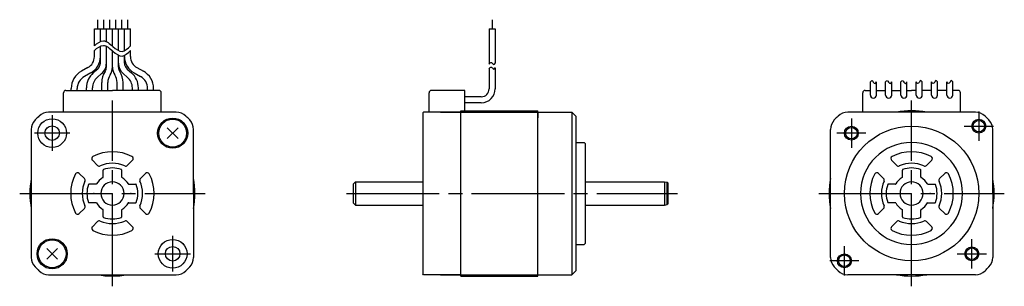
# Model space of a CAD drawing. Extents: x -75 to 137, y 6 to 63.
import ezdxf

# ---------------------------------------------------------------- set-up
doc = ezdxf.new("R2010")
doc.units = 0
doc.header["$MEASUREMENT"] = 0
doc.header["$PDSIZE"] = -0.5
doc.linetypes.add('CENTER', pattern=[27, 20, -2, 3, -2])
doc.layers.get('0').update_dxf_attribs({"linetype": 'CONTINUOUS'})

# ---------------------------------------------------------------- blocks, each defined once
blk = doc.blocks.new('A$C26162B9F')
at = {"linetype": 'Continuous'}
for p, q in [((19.75, 60.44), (19.75, 58.44)), ((21.05, 60.44), (21.05, 58.44)), ((22.35, 60.44), (22.35, 58.44)), ((23.65, 60.44), (23.65, 58.44)), ((24.95, 60.44), (24.95, 58.44)), ((26.25, 60.44), (26.25, 58.44)), ((104.93, 60.44), (104.93, 58.44)), ((19.1, 58.44), (26.9, 58.44)), ((19.1, 54.82), (19.1, 58.44)), ((20.4, 55.72), (20.4, 58.44)), ((21.7, 55.72), (21.7, 58.44)), ((23, 54.76), (23, 58.44)), ((24.3, 53.8), (24.3, 58.44)), ((25.6, 53.76), (25.6, 58.44)), ((26.9, 54.82), (26.9, 58.44)), ((104.28, 58.44), (104.28, 50.89)), ((104.28, 58.44), (105.58, 58.44)), ((105.58, 58.44), (105.58, 51.07)), ((19.1, 52.48), (19.1, 53.82)), ((20.4, 51.1), (20.4, 54.72)), ((21.7, 50.2), (21.7, 54.72)), ((23, 50.2), (23, 53.76)), ((26.9, 52.48), (26.9, 53.82)), ((24.3, 50.2), (24.3, 52.8)), ((25.6, 51.1), (25.6, 52.76)), ((17.71, 50.12), (16.32, 49.35)), ((18.33, 48.98), (16.95, 48.21)), ((19.82, 49.82), (18.87, 48.99)), ((26.18, 49.82), (27.13, 48.99)), ((27.67, 48.98), (29.05, 48.21)), ((28.29, 50.12), (29.68, 49.35)), ((104.28, 49.89), (104.28, 45.55)), ((105.58, 50.07), (105.58, 45.55)), ((20.67, 48.84), (19.73, 48.01)), ((25.33, 48.84), (26.27, 48.01))]:
    blk.add_line(p, q, dxfattribs=at)
at = {"ltscale": 0.5}
for p, q in [((20.7, 45.2), (20.7, 46.88)), ((22, 45.2), (22, 46.88)), ((24, 45.2), (24, 46.88)), ((25.3, 45.2), (25.3, 46.88)), ((12.45, 40.5), (12.45, 44.7)), ((14.1, 45.2), (14.1, 45.59)), ((15.4, 45.2), (15.4, 45.59)), ((17.4, 45.2), (17.4, 45.75)), ((18.7, 45.2), (18.7, 45.75)), ((27.3, 45.2), (27.3, 45.75)), ((28.6, 45.2), (28.6, 45.75)), ((30.6, 45.2), (30.6, 45.59)), ((31.9, 45.2), (31.9, 45.59)), ((33.55, 40.5), (33.55, 44.7)), ((184.87, 40.5), (184.87, 44.7)), ((205.97, 40.5), (205.97, 44.7)), ((102.59, 43.85), (99.02, 43.85)), ((102.58, 42.55), (99.02, 42.55))]:
    blk.add_line(p, q, dxfattribs=at)
for p, q in [((186.52, 44.2), (186.52, 47.07)), ((187.82, 44.2), (187.82, 47.07)), ((189.82, 44.2), (189.82, 47.07)), ((191.12, 44.2), (191.12, 47.07)), ((193.12, 44.2), (193.12, 47.07)), ((194.42, 44.2), (194.42, 47.07)), ((196.42, 44.2), (196.42, 47.07)), ((197.72, 44.2), (197.72, 47.07)), ((199.72, 44.2), (199.72, 47.07)), ((201.02, 44.2), (201.02, 47.07)), ((203.02, 44.2), (203.02, 47.07)), ((204.32, 44.2), (204.32, 47.07)), ((12.95, 45.2), (23, 45.2)), ((33.05, 45.2), (23, 45.2)), ((91.32, 40.5), (91.32, 44.7)), ((99.02, 45.2), (91.82, 45.2)), ((99.02, 40.8), (99.02, 45.2)), ((185.37, 45.2), (186.52, 45.2)), ((187.82, 45.2), (189.82, 45.2)), ((191.12, 45.2), (193.12, 45.2)), ((194.42, 45.2), (195.42, 45.2)), ((196.42, 45.2), (195.42, 45.2)), ((199.72, 45.2), (197.72, 45.2)), ((203.02, 45.2), (201.02, 45.2)), ((205.47, 45.2), (204.32, 45.2)), ((36.77, 40.5), (9.23, 40.5)), ((90.12, 40.5), (89.97, 40.35)), ((98.17, 40.5), (90.12, 40.5)), ((93.77, 40.5), (122.12, 40.5)), ((98.17, 33.95), (98.17, 40.8)), ((98.17, 5.2), (98.17, 40.5)), ((112.62, 40.8), (114.77, 40.8)), ((114.77, 5.2), (114.77, 40.8)), ((114.92, 40.5), (114.77, 40.41)), ((114.77, 40.41), (114.77, 39.29)), ((122.97, 39.65), (122.12, 40.5)), ((209.2, 40.5), (181.65, 40.5)), ((89.97, 40.35), (89.97, 5.65)), ((5.5, 36.77), (5.5, 9.23)), ((37.17, 37.17), (34.83, 34.83)), ((37.17, 34.83), (34.83, 37.17)), ((40.5, 23), (40.5, 36.77)), ((177.92, 9.23), (177.92, 36.77)), ((212.92, 23), (212.92, 36.77)), ((122.97, 34), (124.77, 34)), ((124.77, 34), (124.97, 33.8)), ((124.97, 33.8), (124.97, 12.2)), ((19.79, 29.04), (18.67, 30.16)), ((26.21, 29.04), (27.33, 30.16)), ((192.21, 29.04), (191.09, 30.16)), ((198.63, 29.04), (199.75, 30.16)), ((21, 26.52), (21, 28.05)), ((25, 26.52), (25, 28.05)), ((193.42, 26.52), (193.42, 28.05)), ((197.42, 26.52), (197.42, 28.05)), ((16.96, 26.21), (15.84, 27.33)), ((29.04, 26.21), (30.16, 27.33)), ((75.47, 25.5), (74.97, 25)), ((75.47, 25.5), (89.97, 25.5)), ((75.47, 25.5), (75.47, 20.5)), ((124.97, 25.5), (142.11, 25.5)), ((142.11, 25.5), (142.71, 25.4)), ((142.11, 25.5), (142.11, 20.5)), ((189.39, 26.21), (188.26, 27.33)), ((201.46, 26.21), (202.58, 27.33)), ((19.48, 25), (17.95, 25)), ((26.52, 25), (28.05, 25)), ((74.97, 25), (74.97, 21)), ((142.71, 20.6), (142.71, 25.4)), ((142.91, 25.2), (142.71, 25.4)), ((142.91, 20.8), (142.91, 25.2)), ((191.9, 25), (190.37, 25)), ((198.94, 25), (200.48, 25)), ((40.5, 23), (40.5, 9.23)), ((212.92, 23), (212.92, 9.23)), ((16.96, 19.79), (15.84, 18.67)), ((19.48, 21), (17.95, 21)), ((21, 17.95), (21, 19.48)), ((25, 17.95), (25, 19.48)), ((26.52, 21), (28.05, 21)), ((29.04, 19.79), (30.16, 18.67)), ((74.97, 21), (75.47, 20.5)), ((75.47, 20.5), (89.97, 20.5)), ((124.97, 20.5), (142.11, 20.5)), ((142.11, 20.5), (142.71, 20.6)), ((142.91, 20.8), (142.71, 20.6)), ((189.39, 19.79), (188.26, 18.67)), ((191.9, 21), (190.37, 21)), ((193.42, 17.95), (193.42, 19.48)), ((197.42, 17.95), (197.42, 19.48)), ((198.94, 21), (200.48, 21)), ((201.46, 19.79), (202.58, 18.67)), ((19.79, 16.96), (18.67, 15.84)), ((26.21, 16.96), (27.33, 15.84)), ((192.21, 16.96), (191.09, 15.84)), ((198.63, 16.96), (199.75, 15.84)), ((8.83, 11.17), (11.17, 8.83)), ((8.83, 8.83), (11.17, 11.17)), ((122.97, 12), (124.77, 12)), ((124.77, 12), (124.97, 12.2)), ((9.23, 5.5), (36.77, 5.5)), ((90.12, 5.5), (89.97, 5.65)), ((98.17, 5.5), (90.12, 5.5)), ((93.77, 5.5), (122.12, 5.5)), ((98.17, 5.2), (114.77, 5.2)), ((122.97, 6.35), (122.12, 5.5)), ((209.2, 5.5), (181.65, 5.5))]:
    blk.add_line(p, q)
at = {"linetype": 'CENTER'}
for p, q in [((23, 3), (23, 43)), ((195.42, 3), (195.42, 43)), ((209.92, 40.65), (209.92, 34.35)), ((10, 39.84), (10, 32.16)), ((182.42, 39.15), (182.42, 32.85)), ((206.77, 37.5), (213.07, 37.5)), ((13.84, 36), (6.16, 36)), ((185.57, 36), (179.27, 36)), ((3, 23), (43, 23)), ((73.5, 23), (144.92, 23)), ((175.42, 23), (215.42, 23)), ((36, 6.16), (36, 13.84)), ((208.42, 6.85), (208.42, 13.15)), ((180.92, 5.35), (180.92, 11.65)), ((32.16, 10), (39.84, 10)), ((184.07, 8.5), (177.77, 8.5)), ((205.27, 10), (211.57, 10))]:
    blk.add_line(p, q, dxfattribs=at)
at = {"linetype": 'Continuous', "ltscale": 0.989138}
blk.add_line((98.17, 40.8), (112.62, 40.8), dxfattribs=at)
at = {"ltscale": 0.557315}
blk.add_line((122.12, 40.5), (122.12, 5.5), dxfattribs=at)
at = {"ltscale": 0.934201}
blk.add_line((122.97, 39.65), (122.97, 6.35), dxfattribs=at)
for points in [[(195.42, 12, 1), (195.42, 34, 1)], [(23, 20.5, 1), (23, 25.5, 1)], [(195.42, 20.5, 1), (195.42, 25.5, 1)]]:
    blk.add_lwpolyline(points, format="xyb", close=True)
for centre, radius in [((10, 36), 3.1), ((36, 36), 3.25), ((36, 36), 3), ((209.92, 37.5), 1.5), ((209.92, 37.5), 1.25), ((10, 36), 1.57), ((182.42, 36), 1.5), ((182.42, 36), 1.25), ((10, 10), 3.25), ((10, 10), 3), ((36, 10), 3.1), ((36, 10), 1.57), ((208.42, 10), 1.5), ((208.42, 10), 1.25), ((180.92, 8.5), 1.5), ((180.92, 8.5), 1.25)]:
    blk.add_circle(centre, radius)
at = {"linetype": 'Continuous'}
blk.add_circle((195.42, 23), 14.5, dxfattribs=at)
for centre, radius, start, end in [((16.4, 52.48), 2.7, 298.9299, 0), ((16.4, 52.48), 4, 298.9299, 0), ((18.7, 51.1), 1.7, 311.1499, 0), ((18.7, 51.1), 3, 311.1499, 0), ((27.3, 51.1), 3, 180, 228.8501), ((29.6, 52.48), 4, 180, 241.0701), ((27.3, 51.1), 1.7, 180, 228.8501), ((29.6, 52.48), 2.7, 180, 241.0701), ((25, 46.88), 4.3, 146.4427, 180), ((20, 50.2), 1.7, 326.4427, 0), ((20, 50.2), 3, 326.4427, 0), ((26, 50.2), 3, 180, 213.5573), ((26, 50.2), 1.7, 180, 213.5573), ((21, 46.88), 4.3, 0, 33.5573), ((25, 46.88), 3, 146.4427, 180), ((21, 46.88), 3, 0, 33.5573), ((102.58, 45.55), 3, 270, 0), ((102.58, 45.55), 1.7, 270, 0)]:
    blk.add_arc(centre, radius, start, end, dxfattribs=at)
at = {"linetype": 'Continuous', "ltscale": 0.5}
for centre, radius, start, end in [((18.4, 45.59), 4.3, 118.9299, 180), ((21.7, 45.75), 4.3, 131.1499, 180), ((24.3, 45.75), 4.3, 0, 48.8501), ((27.6, 45.59), 4.3, 360, 61.0701), ((18.4, 45.59), 3, 118.9299, 180), ((21.7, 45.75), 3, 131.1499, 180), ((24.3, 45.75), 3, 0, 48.8501), ((27.6, 45.59), 3, 360, 61.0701)]:
    blk.add_arc(centre, radius, start, end, dxfattribs=at)
at = {"ltscale": 0.5}
for centre, start, end in [((12.95, 44.7), 90, 180), ((33.05, 44.7), 360, 90), ((185.37, 44.7), 90, 180), ((205.47, 44.7), 360, 90)]:
    blk.add_arc(centre, 0.5, start, end, dxfattribs=at)
for centre, radius, start, end in [((91.82, 44.7), 0.5, 90, 180), ((187.17, 44.2), 0.65, 180, 0), ((190.47, 44.2), 0.65, 180, 0), ((193.77, 44.2), 0.65, 180, 0), ((197.07, 44.2), 0.65, 180, 0), ((200.37, 44.2), 0.65, 180, 0), ((203.67, 44.2), 0.65, 180, 0), ((9.23, 37.5), 3, 90, 133.5312), ((36.77, 37.5), 3, 46.4688, 90), ((181.65, 37.5), 3, 90, 133.5312), ((195.42, 23), 17.8, 79.4658, 100.5342), ((209.2, 37.5), 3, 46.4688, 90), ((8.5, 36.77), 3, 136.4688, 180), ((23, 23), 23, 133.5312, 136.4688), ((23, 23), 23, 43.5312, 46.4688), ((37.5, 36.77), 3, 0, 43.5312), ((180.92, 36.77), 3, 136.4688, 180), ((195.42, 23), 23, 133.5312, 136.4688), ((195.42, 23), 23, 43.5312, 46.4688), ((209.92, 36.77), 3, 0, 43.5312), ((23, 23), 9, 62.1046, 117.8953), ((195.42, 23), 9, 62.1046, 117.8953), ((19.02, 30.51), 0.5, 117.8953, 225.0036), ((26.98, 30.51), 0.5, 314.9995, 62.1047), ((191.45, 30.51), 0.5, 117.8953, 225.0036), ((199.4, 30.51), 0.5, 314.9995, 62.1047), ((20.14, 29.39), 0.5, 225, 294.0752), ((23, 23), 6.5, 65.9247, 114.0922), ((21.1, 28.05), 0.1, 110.6009, 180.0007), ((23, 23), 5.5, 69.3994, 110.6348), ((24.9, 28.05), 0.1, 359.9993, 69.3991), ((25.86, 29.39), 0.5, 245.9248, 315), ((192.57, 29.39), 0.5, 225, 294.0752), ((195.42, 23), 6.5, 65.9247, 114.0922), ((193.52, 28.05), 0.1, 110.6009, 180.0007), ((195.42, 23), 5.5, 69.3994, 110.6348), ((197.32, 28.05), 0.1, 359.9993, 69.3991), ((198.28, 29.39), 0.5, 245.9248, 315), ((23, 23), 17.8, 169.4658, 190.5342), ((23, 23), 9, 152.1046, 207.8955), ((15.49, 26.98), 0.5, 44.9997, 152.1047), ((23, 23), 6.5, 155.9249, 204.0754), ((16.61, 25.86), 0.5, 335.9249, 45.0001), ((23, 23), 4, 120.8112, 149.1903), ((20.9, 26.52), 0.1, 300.8108, 359.9993), ((25.1, 26.52), 0.1, 180.0007, 239.1892), ((23, 23), 4, 30.8097, 59.1888), ((29.39, 25.86), 0.5, 134.9999, 204.0751), ((23, 23), 6.5, 335.9246, 24.0751), ((30.51, 26.98), 0.5, 27.8953, 135.0003), ((23, 23), 9, 332.1045, 27.8954), ((23, 23), 17.8, 349.4658, 10.5342), ((195.42, 23), 17.8, 169.4658, 190.5342), ((195.42, 23), 9, 152.1046, 207.8955), ((187.91, 26.98), 0.5, 44.9997, 152.1047), ((195.42, 23), 6.5, 155.9249, 204.0754), ((189.03, 25.86), 0.5, 335.9249, 45.0001), ((195.42, 23), 4, 120.8112, 149.1903), ((193.32, 26.52), 0.1, 300.8108, 359.9993), ((197.52, 26.52), 0.1, 180.0007, 239.1892), ((195.42, 23), 4, 30.8097, 59.1888), ((201.81, 25.86), 0.5, 134.9999, 204.0751), ((195.42, 23), 6.5, 335.9246, 24.0751), ((202.94, 26.98), 0.5, 27.8953, 135.0003), ((195.42, 23), 9, 332.1045, 27.8954), ((195.42, 23), 17.8, 349.4658, 10.5342), ((23, 23), 5.5, 159.3994, 200.6008), ((17.95, 24.9), 0.1, 90, 159.3994), ((19.48, 25.1), 0.1, 270, 329.1903), ((26.52, 25.1), 0.1, 210.8097, 270), ((28.05, 24.9), 0.1, 20.6006, 90), ((23, 23), 5.5, 339.3992, 20.6006), ((195.42, 23), 5.5, 159.3994, 200.6008), ((190.37, 24.9), 0.1, 90, 159.3994), ((191.9, 25.1), 0.1, 270, 329.1903), ((198.94, 25.1), 0.1, 210.8097, 270), ((200.48, 24.9), 0.1, 20.6006, 90), ((195.42, 23), 5.5, 339.3992, 20.6006), ((16.61, 20.14), 0.5, 315, 24.0752), ((17.95, 21.1), 0.1, 200.6008, 270), ((19.48, 20.9), 0.1, 30.8106, 90), ((23, 23), 4, 210.8108, 239.1899), ((20.9, 19.48), 0.1, 0.0006, 59.1901), ((20.9, 19.48), 0.1, 0.0006, 59.1901), ((25.1, 19.48), 0.1, 120.8099, 179.9994), ((23, 23), 4, 300.8101, 329.1892), ((26.52, 20.9), 0.1, 90, 149.1894), ((28.05, 21.1), 0.1, 270, 339.3992), ((29.39, 20.14), 0.5, 155.9248, 225), ((189.03, 20.14), 0.5, 315, 24.0752), ((190.37, 21.1), 0.1, 200.6008, 270), ((191.9, 20.9), 0.1, 30.8106, 90), ((195.42, 23), 4, 210.8108, 239.1899), ((193.32, 19.48), 0.1, 0.0006, 59.1901), ((197.52, 19.48), 0.1, 120.8099, 179.9994), ((195.42, 23), 4, 300.8101, 329.1892), ((198.94, 20.9), 0.1, 90, 149.1894), ((200.48, 21.1), 0.1, 270, 339.3992), ((201.81, 20.14), 0.5, 155.9248, 225), ((15.49, 19.02), 0.5, 207.8955, 315.0003), ((20.14, 16.61), 0.5, 65.9249, 135.0001), ((23, 23), 6.5, 245.9078, 294.0749), ((21.1, 17.95), 0.1, 179.9994, 249.3992), ((23, 23), 5.5, 249.3986, 290.6013), ((24.9, 17.95), 0.1, 290.6008, 0.0006), ((25.86, 16.61), 0.5, 44.9999, 114.0751), ((30.51, 19.02), 0.5, 224.9997, 332.1045), ((187.91, 19.02), 0.5, 207.8955, 315.0003), ((192.57, 16.61), 0.5, 65.9249, 135.0001), ((195.42, 23), 6.5, 245.9078, 294.0749), ((193.52, 17.95), 0.1, 179.9994, 249.3992), ((195.42, 23), 5.5, 249.3981, 290.6019), ((197.32, 17.95), 0.1, 290.6008, 0.0006), ((198.28, 16.61), 0.5, 44.9999, 114.0751), ((202.94, 19.02), 0.5, 224.9997, 332.1045), ((19.02, 15.49), 0.5, 135.0018, 242.1046), ((23, 23), 9, 242.1046, 297.8953), ((26.98, 15.49), 0.5, 297.8953, 45.0002), ((191.45, 15.49), 0.5, 135.0018, 242.1046), ((195.42, 23), 9, 242.1046, 297.8953), ((199.4, 15.49), 0.5, 297.8953, 45.0002), ((8.5, 9.23), 3, 180, 223.5312), ((37.5, 9.23), 3, 316.4688, 0), ((180.92, 9.23), 3, 180, 223.5312), ((209.92, 9.23), 3, 316.4688, 0), ((23, 23), 23, 223.5312, 226.4688), ((23, 23), 23, 313.5312, 316.4688), ((195.42, 23), 23, 223.5312, 226.4688), ((195.42, 23), 23, 313.5312, 316.4688), ((9.23, 8.5), 3, 226.4688, 270), ((23, 23), 17.8, 259.4658, 280.5342), ((36.77, 8.5), 3, 270, 313.5312), ((181.65, 8.5), 3, 226.4688, 270), ((195.42, 23), 17.8, 259.4658, 280.5342), ((209.2, 8.5), 3, 270, 313.5312)]:
    blk.add_arc(centre, radius, start, end)
at = {"linetype": 'Continuous'}
for points, knots in [([(19.1, 54.82), (19.76, 55.35), (21.12, 56.46), (23.04, 54.69), (25.1, 53.04), (26.3, 54.23), (26.9, 54.82)], [0, 0, 0, 0, 2.228084, 4.609871, 6.850922, 9.036971, 9.036971, 9.036971, 9.036971]), ([(19.1, 53.82), (19.76, 54.35), (21.12, 55.46), (23.04, 53.69), (25.1, 52.04), (26.3, 53.23), (26.9, 53.82)], [0, 0, 0, 0, 2.228084, 4.609871, 6.850922, 9.036971, 9.036971, 9.036971, 9.036971]), ([(104.22, 50.83), (104.42, 51.05), (104.8, 51.47), (105.24, 50.53), (105.5, 50.95), (105.62, 51.14)], [0, 0, 0, 0, 0.674393, 1.297172, 1.809147, 1.809147, 1.809147, 1.809147]), ([(104.22, 49.83), (104.42, 50.05), (104.8, 50.47), (105.24, 49.53), (105.5, 49.95), (105.62, 50.14)], [0, 0, 0, 0, 0.674393, 1.297172, 1.809147, 1.809147, 1.809147, 1.809147])]:
    blk.add_open_spline(points, degree=3, knots=knots, dxfattribs=at)
for points in [[(186.52, 47.07), (186.67, 47.22), (186.94, 47.52), (187.11, 46.95), (187.56, 46.57), (187.74, 46.91), (187.82, 47.07)], [(189.82, 47.07), (189.97, 47.22), (190.24, 47.52), (190.41, 46.95), (190.86, 46.57), (191.04, 46.91), (191.12, 47.07)], [(193.12, 47.07), (193.27, 47.22), (193.54, 47.52), (193.71, 46.95), (194.16, 46.57), (194.34, 46.91), (194.42, 47.07)], [(197.72, 47.07), (197.58, 47.22), (197.31, 47.52), (197.14, 46.95), (196.69, 46.57), (196.51, 46.91), (196.42, 47.07)], [(201.02, 47.07), (200.88, 47.22), (200.61, 47.52), (200.44, 46.95), (199.99, 46.57), (199.81, 46.91), (199.72, 47.07)], [(204.32, 47.07), (204.18, 47.22), (203.91, 47.52), (203.74, 46.95), (203.29, 46.57), (203.11, 46.91), (203.02, 47.07)]]:
    blk.add_open_spline(points, degree=3, knots=[0, 0, 0, 0, 0.480864, 0.889139, 1.376283, 1.822064, 1.822064, 1.822064, 1.822064])
at = {"linetype": 'ByBlock'}
for p in [(19, 23), (27, 23), (199.42, 23)]:
    blk.add_point(p, dxfattribs=at)

msp = doc.modelspace()

# ---------------------------------------------------------------- block references
msp.add_blockref('A$C26162B9F', (-78.06, 3.05))

doc.saveas('drawing.dxf')
